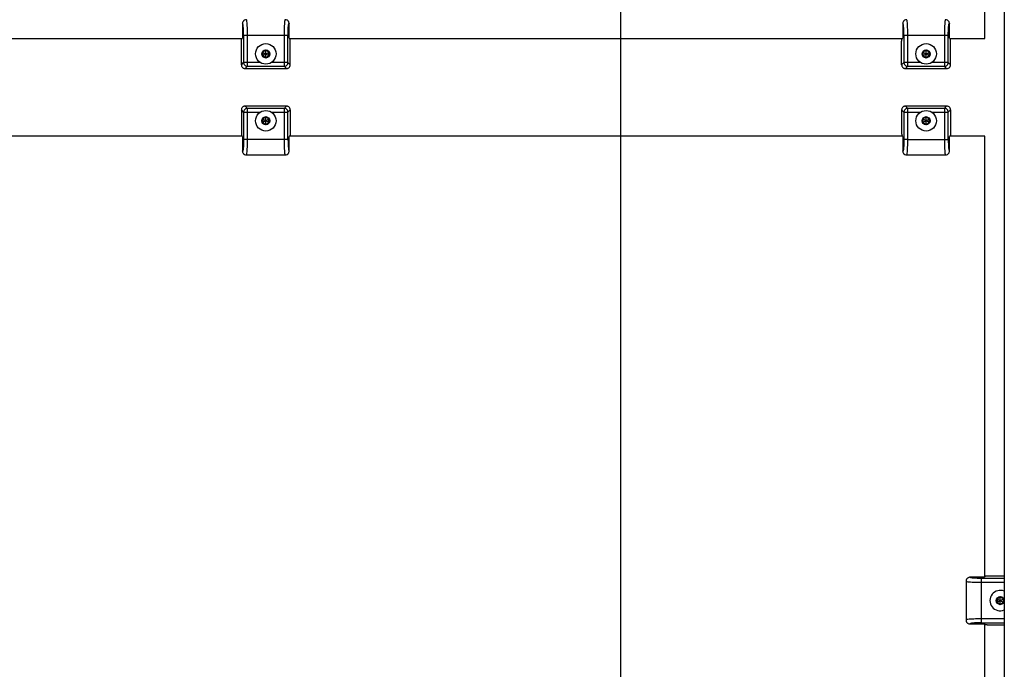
# Model space of a CAD drawing. Header units: inches. Extents: x 0 to 75.6, y 0 to 48.9.
# Tile 12 of 15: x 56.7 to 69.2, y 17.1 to 25.4. Entities that reach past the tile are written whole.
import ezdxf

# ---------------------------------------------------------------- set-up
doc = ezdxf.new("R2010")
doc.units = ezdxf.units.IN
doc.header["$LTSCALE"] = 4.155556
doc.header["$MEASUREMENT"] = 0
doc.layers.get('0').update_dxf_attribs({"linetype": 'CONTINUOUS'})
doc.layers.add('02___PRT_ALL_AXES', color=7, linetype='CONTINUOUS')
doc.layers.add('DIMENSIONS', color=7, linetype='CONTINUOUS')
doc.styles.get("Standard").update_dxf_attribs({"font": 'arial.ttf'})
doc.dimstyles.new('DIMSTYLE_1', dxfattribs={"dimtxt": 0.333333, "dimasz": 0.444444, "dimexe": 0.09, "dimexo": 0.07, "dimgap": 0.0375, "dimtad": 0, "dimtih": 1, "dimtoh": 1, "dimzin": 4, "dimdsep": 46, "dimtxsty": 'Standard', "dimblk": '_FILLED', "dimblk1": '_FILLED', "dimblk2": '_FILLED', "dimcen": 0.09, "dimazin": 1, "dimtfac": 1, "dimtofl": 0, "dimtmove": 0, "dimatfit": 3, "dimldrblk": '_FILLED', "dimfxl": 1, "dimtolj": 1, "dimtzin": 4, "dimarcsym": 0})

# ---------------------------------------------------------------- blocks, each defined once
blk = doc.blocks.new('_FILLED')
at = {"color": 0, "linetype": 'ByBlock'}
blk.add_solid([(0, 0), (-1, 0.2), (-1, -0.2)], dxfattribs=at)
blk = doc.blocks.new('*D12')
at = {"layer": 'DIMENSIONS', "color": 2, "linetype": 'Continuous'}
for p, q in [((64.35, 37.313), (64.35, 27.257)), ((64.35, 11.813), (64.35, 25.591))]:
    blk.add_line(p, q, dxfattribs=at)
at = {"layer": 'DIMENSIONS', "color": 2, "linetype": 'Continuous', "xscale": 0.4444444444, "yscale": 0.4444444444, "zscale": 0.4444444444}
for p, rotation in [((64.35, 37.313), 90), ((64.35, 11.813), 270)]:
    blk.add_blockref('_FILLED', p, dxfattribs=dict(at, rotation=rotation))
at = {"layer": 'DIMENSIONS', "color": 2, "linetype": 'Continuous', "insert": (64.35, 27.091), "char_height": 0.3333, "width": 2.14374, "attachment_point": 2, "line_spacing_factor": 0.9}
blk.add_mtext('25.50\\PBACK\\POPENING', dxfattribs=at)

msp = doc.modelspace()

# ---------------------------------------------------------------- linework, layer by layer
at = {"color": 3, "linetype": 'Continuous'}
for p, q in [((68.9989, 25.1881), (68.9989, 30.8271)), ((51.6724, 25.1881), (59.5129, 25.1881)), ((60.1099, 25.1881), (67.9504, 25.1881)), ((68.5474, 25.1881), (68.9989, 25.1881)), ((59.5129, 23.9381), (51.6724, 23.9381)), ((67.9504, 23.9381), (60.1099, 23.9381)), ((68.9989, 23.9381), (68.5474, 23.9381)), ((68.9989, 18.2991), (68.9989, 23.9381)), ((68.9989, 12.0631), (68.9989, 17.7021))]:
    msp.add_line(p, q, dxfattribs=at)
at = {"color": 7, "linetype": 'Continuous'}
for p, q in [((59.5645, 25.4281), (59.5645, 25.4281)), ((60.0584, 25.4281), (60.0584, 25.4281)), ((68.002, 25.4281), (68.002, 25.4281)), ((68.4959, 25.4281), (68.4959, 25.4281)), ((59.5129, 25.3769), (59.5129, 25.1921)), ((60.0967, 25.3002), (60.097, 25.3053)), ((60.0967, 25.3002), (60.0967, 25.3002)), ((60.097, 25.3053), (60.0972, 25.3092)), ((60.0972, 25.3092), (60.0974, 25.3132)), ((60.0974, 25.3132), (60.0977, 25.3166)), ((60.0977, 25.3166), (60.0979, 25.3199)), ((60.0979, 25.3199), (60.0981, 25.3237)), ((60.0981, 25.3237), (60.0984, 25.3273)), ((60.0984, 25.3273), (60.0987, 25.3308)), ((60.0987, 25.3308), (60.099, 25.3343)), ((60.099, 25.3343), (60.0993, 25.3376)), ((60.0993, 25.3376), (60.0995, 25.3397)), ((60.1099, 25.1921), (60.1099, 25.3769)), ((67.9504, 25.3769), (67.9504, 25.1921)), ((68.5342, 25.3002), (68.5345, 25.3053)), ((68.5342, 25.3002), (68.5342, 25.3002)), ((68.5345, 25.3053), (68.5347, 25.3092)), ((68.5347, 25.3092), (68.5349, 25.3132)), ((68.5349, 25.3132), (68.5352, 25.3166)), ((68.5352, 25.3166), (68.5354, 25.3199)), ((68.5354, 25.3199), (68.5356, 25.3237)), ((68.5356, 25.3237), (68.5359, 25.3273)), ((68.5359, 25.3273), (68.5362, 25.3308)), ((68.5362, 25.3308), (68.5365, 25.3343)), ((68.5365, 25.3343), (68.5368, 25.3376)), ((68.5368, 25.3376), (68.537, 25.3397)), ((68.5474, 25.1921), (68.5474, 25.3769)), ((59.5089, 25.1881), (59.5026, 25.1818)), ((59.5278, 25.2281), (59.5278, 24.8817)), ((59.5278, 25.2281), (60.0951, 25.2281)), ((59.5776, 24.8319), (59.5776, 25.2281)), ((60.0453, 25.2281), (60.0453, 24.8319)), ((60.0951, 25.2322), (60.0952, 25.238)), ((60.0951, 24.8817), (60.0951, 25.2322)), ((60.0952, 25.2475), (60.0953, 25.2526)), ((60.0952, 25.2426), (60.0952, 25.2475)), ((60.0952, 25.238), (60.0952, 25.2426)), ((60.0953, 25.2526), (60.0954, 25.2579)), ((60.0954, 25.2579), (60.0955, 25.2644)), ((60.0955, 25.2644), (60.0956, 25.2687)), ((60.0956, 25.2687), (60.0958, 25.2744)), ((60.0958, 25.2744), (60.0959, 25.2792)), ((60.0959, 25.2792), (60.0961, 25.2845)), ((60.0961, 25.2845), (60.0963, 25.2889)), ((60.1203, 25.1818), (60.1139, 25.1881)), ((67.9464, 25.1881), (67.9401, 25.1818)), ((67.9653, 25.2281), (68.4828, 25.2281)), ((67.9653, 25.2281), (67.9653, 24.8817)), ((68.0151, 24.8319), (68.0151, 25.2281)), ((68.4828, 25.2281), (68.5166, 25.2281)), ((68.4828, 25.2281), (68.4828, 24.8319)), ((68.5166, 25.2281), (68.5326, 25.2281)), ((68.5326, 25.2322), (68.5327, 25.238)), ((68.5326, 24.8817), (68.5326, 25.2322)), ((68.5327, 25.2475), (68.5328, 25.2526)), ((68.5327, 25.2426), (68.5327, 25.2475)), ((68.5327, 25.238), (68.5327, 25.2426)), ((68.5328, 25.2526), (68.5329, 25.2579)), ((68.5329, 25.2579), (68.533, 25.2644)), ((68.533, 25.2644), (68.5331, 25.2687)), ((68.5331, 25.2687), (68.5333, 25.2744)), ((68.5333, 25.2744), (68.5334, 25.2792)), ((68.5334, 25.2792), (68.5336, 25.2845)), ((68.5336, 25.2845), (68.5338, 25.2889)), ((68.5578, 25.1818), (68.5514, 25.1881)), ((59.4989, 24.8529), (59.4989, 25.136)), ((59.8114, 25.039), (59.7695, 25.0148)), ((59.8114, 24.9422), (59.8114, 25.039)), ((59.8534, 25.0148), (59.8114, 25.039)), ((60.1239, 24.8529), (60.1239, 25.136)), ((67.9364, 24.8529), (67.9364, 25.136)), ((68.2489, 25.039), (68.207, 25.0148)), ((68.2909, 25.0148), (68.2489, 25.039)), ((68.2489, 24.9422), (68.2489, 25.039)), ((68.5614, 24.8529), (68.5614, 25.136)), ((59.7695, 24.9664), (59.8534, 25.0148)), ((59.7695, 25.0148), (59.7695, 24.9664)), ((59.7695, 25.0148), (59.8534, 24.9664)), ((59.7695, 24.9664), (59.8114, 24.9422)), ((59.8114, 25.0363), (59.7719, 25.0135)), ((59.7719, 25.0135), (59.7719, 24.9678)), ((59.7719, 24.9678), (59.8114, 24.945)), ((59.851, 25.0135), (59.8114, 25.0363)), ((59.8114, 24.945), (59.851, 24.9678)), ((59.8114, 24.9422), (59.8534, 24.9664)), ((59.851, 24.9678), (59.851, 25.0135)), ((59.8534, 24.9664), (59.8534, 25.0148)), ((68.207, 24.9664), (68.2909, 25.0148)), ((68.207, 25.0148), (68.2909, 24.9664)), ((68.207, 25.0148), (68.207, 24.9664)), ((68.207, 24.9664), (68.2489, 24.9422)), ((68.2489, 25.0363), (68.2094, 25.0135)), ((68.2094, 25.0135), (68.2094, 24.9678)), ((68.2094, 24.9678), (68.2489, 24.945)), ((68.2885, 25.0135), (68.2489, 25.0363)), ((68.2489, 24.945), (68.2885, 24.9678)), ((68.2489, 24.9422), (68.2909, 24.9664)), ((68.2885, 24.9678), (68.2885, 25.0135)), ((68.2909, 24.9664), (68.2909, 25.0148)), ((59.4989, 24.8529), (59.5278, 24.8817)), ((59.7386, 24.8817), (59.5278, 24.8817)), ((59.5776, 24.8319), (59.5488, 24.8031)), ((59.5488, 24.8031), (60.0741, 24.8031)), ((59.5776, 24.8319), (60.0453, 24.8319)), ((60.0951, 24.8817), (59.8843, 24.8817)), ((60.0741, 24.8031), (60.0453, 24.8319)), ((60.0951, 24.8817), (60.1239, 24.8529)), ((67.9364, 24.8529), (67.9653, 24.8817)), ((68.1761, 24.8817), (67.9653, 24.8817)), ((68.0151, 24.8319), (67.9863, 24.8031)), ((67.9863, 24.8031), (68.5116, 24.8031)), ((68.0151, 24.8319), (68.4828, 24.8319)), ((68.5326, 24.8817), (68.3218, 24.8817)), ((68.5116, 24.8031), (68.4828, 24.8319)), ((68.5326, 24.8817), (68.5614, 24.8529)), ((60.0741, 24.3231), (59.5488, 24.3231)), ((59.5488, 24.3231), (59.5776, 24.2943)), ((59.5776, 23.8981), (59.5776, 24.2943)), ((60.0453, 24.2943), (59.5776, 24.2943)), ((60.0453, 24.2943), (60.0741, 24.3231)), ((60.0453, 24.2943), (60.0453, 23.8981)), ((68.5116, 24.3231), (67.9863, 24.3231)), ((67.9863, 24.3231), (68.0151, 24.2943)), ((68.4828, 24.2943), (68.0151, 24.2943)), ((68.0151, 23.8981), (68.0151, 24.2943)), ((68.4828, 24.2943), (68.5116, 24.3231)), ((68.4828, 24.2943), (68.4828, 23.8981)), ((59.4989, 24.2733), (59.4989, 23.9903)), ((59.5278, 24.2445), (59.4989, 24.2733)), ((59.5278, 24.2445), (59.5278, 23.8941)), ((59.5278, 24.2445), (59.7386, 24.2445)), ((59.8114, 24.184), (59.7695, 24.1598)), ((59.7695, 24.1598), (59.8534, 24.1114)), ((59.7695, 24.1598), (59.7695, 24.1114)), ((59.7695, 24.1114), (59.8534, 24.1598)), ((59.8114, 24.1813), (59.7719, 24.1585)), ((59.7719, 24.1585), (59.7719, 24.1128)), ((59.8534, 24.1598), (59.8114, 24.184)), ((59.8114, 24.0872), (59.8114, 24.184)), ((59.851, 24.1585), (59.8114, 24.1813)), ((59.851, 24.1128), (59.851, 24.1585)), ((59.8534, 24.1114), (59.8534, 24.1598)), ((59.8843, 24.2445), (60.0951, 24.2445)), ((60.1239, 24.2733), (60.0951, 24.2445)), ((60.0951, 23.8981), (60.0951, 24.2445)), ((60.1239, 24.2733), (60.1239, 23.9903)), ((67.9653, 24.2445), (67.9364, 24.2733)), ((67.9364, 24.2733), (67.9364, 23.9903)), ((67.9653, 24.2445), (68.1761, 24.2445)), ((67.9653, 24.2445), (67.9653, 23.8941)), ((68.2489, 24.184), (68.207, 24.1598)), ((68.207, 24.1114), (68.2909, 24.1598)), ((68.207, 24.1598), (68.2909, 24.1114)), ((68.207, 24.1598), (68.207, 24.1114)), ((68.2489, 24.1813), (68.2094, 24.1585)), ((68.2094, 24.1585), (68.2094, 24.1128)), ((68.2909, 24.1598), (68.2489, 24.184)), ((68.2489, 24.0872), (68.2489, 24.184)), ((68.2885, 24.1585), (68.2489, 24.1813)), ((68.2885, 24.1128), (68.2885, 24.1585)), ((68.2909, 24.1114), (68.2909, 24.1598)), ((68.3218, 24.2445), (68.5326, 24.2445)), ((68.5614, 24.2733), (68.5326, 24.2445)), ((68.5326, 23.8981), (68.5326, 24.2445)), ((68.5614, 24.2733), (68.5614, 23.9903)), ((59.7695, 24.1114), (59.8114, 24.0872)), ((59.7719, 24.1128), (59.8114, 24.09)), ((59.8114, 24.09), (59.851, 24.1128)), ((59.8114, 24.0872), (59.8534, 24.1114)), ((68.207, 24.1114), (68.2489, 24.0872)), ((68.2094, 24.1128), (68.2489, 24.09)), ((68.2489, 24.09), (68.2885, 24.1128)), ((68.2489, 24.0872), (68.2909, 24.1114)), ((59.5026, 23.9444), (59.5089, 23.9381)), ((59.5129, 23.9341), (59.5129, 23.7494)), ((60.1099, 23.7494), (60.1099, 23.9341)), ((60.1139, 23.9381), (60.1203, 23.9444)), ((67.9401, 23.9444), (67.9464, 23.9381)), ((67.9504, 23.9341), (67.9504, 23.7494)), ((68.5474, 23.7494), (68.5474, 23.9341)), ((68.5514, 23.9381), (68.5578, 23.9444)), ((59.5236, 23.7886), (59.5234, 23.7866)), ((59.5239, 23.792), (59.5236, 23.7886)), ((59.5242, 23.7954), (59.5239, 23.792)), ((59.5245, 23.7989), (59.5242, 23.7954)), ((59.5248, 23.8026), (59.5245, 23.7989)), ((59.525, 23.8063), (59.5248, 23.8026)), ((59.5252, 23.8096), (59.525, 23.8063)), ((59.5254, 23.813), (59.5252, 23.8096)), ((59.5257, 23.8171), (59.5254, 23.813)), ((59.5259, 23.8209), (59.5257, 23.8171)), ((59.5261, 23.826), (59.5259, 23.8209)), ((59.5261, 23.826), (59.5261, 23.826)), ((59.5268, 23.8417), (59.5266, 23.8373)), ((59.527, 23.847), (59.5268, 23.8417)), ((59.5271, 23.8519), (59.527, 23.847)), ((59.5273, 23.8576), (59.5271, 23.8519)), ((59.5274, 23.8619), (59.5273, 23.8576)), ((59.5275, 23.8684), (59.5274, 23.8619)), ((59.5276, 23.8736), (59.5275, 23.8684)), ((59.5277, 23.8836), (59.5276, 23.8788)), ((59.5276, 23.8788), (59.5276, 23.8736)), ((59.5278, 23.8941), (59.5277, 23.8883)), ((59.5277, 23.8883), (59.5277, 23.8836)), ((60.0951, 23.8981), (59.5278, 23.8981)), ((67.9611, 23.7886), (67.9609, 23.7866)), ((67.9614, 23.792), (67.9611, 23.7886)), ((67.9617, 23.7954), (67.9614, 23.792)), ((67.962, 23.7989), (67.9617, 23.7954)), ((67.9623, 23.8026), (67.962, 23.7989)), ((67.9625, 23.8063), (67.9623, 23.8026)), ((67.9627, 23.8096), (67.9625, 23.8063)), ((67.9629, 23.813), (67.9627, 23.8096)), ((67.9632, 23.8171), (67.9629, 23.813)), ((67.9634, 23.8209), (67.9632, 23.8171)), ((67.9636, 23.826), (67.9634, 23.8209)), ((67.9636, 23.826), (67.9636, 23.826)), ((67.9643, 23.8417), (67.9641, 23.8373)), ((67.9645, 23.847), (67.9643, 23.8417)), ((67.9646, 23.8519), (67.9645, 23.847)), ((67.9648, 23.8576), (67.9646, 23.8519)), ((67.9649, 23.8619), (67.9648, 23.8576)), ((67.965, 23.8684), (67.9649, 23.8619)), ((67.9651, 23.8736), (67.965, 23.8684)), ((67.9652, 23.8836), (67.9651, 23.8788)), ((67.9651, 23.8788), (67.9651, 23.8736)), ((67.9653, 23.8941), (67.9652, 23.8883)), ((67.9652, 23.8883), (67.9652, 23.8836)), ((67.9813, 23.8981), (67.9653, 23.8981)), ((68.0151, 23.8981), (67.9813, 23.8981)), ((68.0151, 23.8981), (68.5326, 23.8981)), ((59.5644, 23.6981), (60.0584, 23.6981)), ((59.5644, 23.6981), (59.5645, 23.6981)), ((60.0584, 23.6981), (60.0584, 23.6981)), ((68.0019, 23.6981), (68.4959, 23.6981)), ((68.0019, 23.6981), (68.002, 23.6981)), ((68.4959, 23.6981), (68.4959, 23.6981)), ((68.7589, 18.2476), (68.7589, 17.7536)), ((68.7589, 18.2476), (68.7589, 18.2476)), ((68.9949, 18.2991), (68.8102, 18.2991)), ((68.8484, 18.2886), (68.8462, 18.2888)), ((68.8517, 18.2883), (68.8484, 18.2886)), ((68.8551, 18.288), (68.8517, 18.2883)), ((68.8586, 18.2877), (68.8551, 18.288)), ((68.8622, 18.2874), (68.8586, 18.2877)), ((68.8659, 18.2871), (68.8622, 18.2874)), ((68.8697, 18.2869), (68.8659, 18.2871)), ((68.8732, 18.2867), (68.8697, 18.2869)), ((68.8772, 18.2864), (68.8732, 18.2867)), ((68.8829, 18.2861), (68.8772, 18.2864)), ((68.8868, 18.2859), (68.8829, 18.2861)), ((68.887, 18.2859), (68.887, 18.2859)), ((68.887, 18.2859), (68.887, 18.2859)), ((68.9025, 18.2853), (68.8982, 18.2854)), ((68.9078, 18.2851), (68.9025, 18.2853)), ((68.9127, 18.2849), (68.9078, 18.2851)), ((68.9184, 18.2848), (68.9127, 18.2849)), ((68.9227, 18.2847), (68.9184, 18.2848)), ((68.9292, 18.2846), (68.9227, 18.2847)), ((68.9345, 18.2845), (68.9292, 18.2846)), ((68.9396, 18.2844), (68.9345, 18.2845)), ((68.9445, 18.2844), (68.9396, 18.2844)), ((68.9491, 18.2843), (68.9445, 18.2844)), ((68.9549, 18.2843), (68.9491, 18.2843)), ((69.2484, 18.2843), (68.9549, 18.2843)), ((68.9589, 18.2683), (68.9589, 18.2843)), ((68.9589, 18.2345), (68.9589, 18.2683)), ((69.0053, 18.3094), (68.9989, 18.3031)), ((69.2484, 18.3131), (69.0511, 18.3131)), ((68.9589, 18.2345), (69.2484, 18.2345)), ((68.9589, 17.7169), (68.9589, 18.2345)), ((69.1964, 18.049), (69.1545, 18.0248)), ((69.1545, 18.0248), (69.2384, 17.9764)), ((69.1545, 18.0248), (69.1545, 17.9764)), ((69.1545, 17.9764), (69.2384, 18.0248)), ((69.1964, 18.0463), (69.1569, 18.0235)), ((69.1569, 18.0235), (69.1569, 17.9778)), ((69.2384, 18.0248), (69.1964, 18.049)), ((69.1964, 17.9522), (69.1964, 18.049)), ((69.236, 18.0235), (69.1964, 18.0463)), ((69.236, 17.9778), (69.236, 18.0235)), ((69.2384, 17.9764), (69.2384, 18.0248)), ((69.1545, 17.9764), (69.1964, 17.9522)), ((69.1569, 17.9778), (69.1964, 17.955)), ((69.1964, 17.955), (69.236, 17.9778)), ((69.1964, 17.9522), (69.2384, 17.9764)), ((68.7589, 17.7537), (68.7589, 17.7536)), ((69.2484, 17.7667), (68.9589, 17.7667)), ((68.8102, 17.7021), (68.9949, 17.7021)), ((68.9589, 17.7169), (69.2484, 17.7169)), ((68.9989, 17.6981), (69.0053, 17.6918)), ((69.2484, 17.6881), (69.0511, 17.6881))]:
    msp.add_line(p, q, dxfattribs=at)
for points in [[(59.5645, 25.4281), (59.5504, 25.4261), (59.5376, 25.4204), (59.5273, 25.4121), (59.5246, 25.4091)], [(59.5737, 25.3695), (59.5723, 25.3882), (59.5707, 25.4037), (59.569, 25.4157), (59.5672, 25.4238), (59.5653, 25.4277), (59.5645, 25.4281)], [(60.0584, 25.4281), (60.0576, 25.4278), (60.0558, 25.4241), (60.054, 25.4163), (60.0523, 25.4044), (60.0507, 25.3887), (60.0492, 25.3695)], [(60.0981, 25.4094), (60.0955, 25.4123), (60.0852, 25.4205), (60.0724, 25.4261), (60.0585, 25.4281)], [(68.002, 25.4281), (67.9879, 25.4261), (67.9751, 25.4204), (67.9648, 25.4121), (67.9621, 25.4091)], [(68.0112, 25.3695), (68.0098, 25.3882), (68.0082, 25.4037), (68.0065, 25.4157), (68.0047, 25.4238), (68.0028, 25.4277), (68.002, 25.4281)], [(68.4959, 25.4281), (68.4951, 25.4278), (68.4933, 25.4241), (68.4915, 25.4163), (68.4898, 25.4044), (68.4882, 25.3887), (68.4867, 25.3695)], [(68.5356, 25.4094), (68.533, 25.4123), (68.5227, 25.4205), (68.5099, 25.4261), (68.496, 25.4281)], [(59.5246, 25.4091), (59.5227, 25.4067), (59.5185, 25.3998), (59.5155, 25.3924), (59.5136, 25.3848), (59.5129, 25.3769)], [(59.5278, 25.2281), (59.5274, 25.2608), (59.5266, 25.2904), (59.5252, 25.3176), (59.5233, 25.3407), (59.5211, 25.3589), (59.5185, 25.3714), (59.5158, 25.3773), (59.5129, 25.3769)], [(59.5776, 25.2281), (59.5775, 25.2542), (59.5771, 25.2799), (59.5766, 25.3047), (59.5758, 25.3282), (59.5749, 25.3499), (59.5737, 25.3695)], [(60.0492, 25.3695), (60.048, 25.35), (60.0471, 25.3286), (60.0464, 25.3059), (60.0458, 25.2816), (60.0455, 25.2555), (60.0454, 25.2281)], [(60.0963, 25.2889), (60.0966, 25.2971), (60.0967, 25.2984), (60.0967, 25.3002)], [(60.1099, 25.3769), (60.1093, 25.3848), (60.1075, 25.3924), (60.1044, 25.3998), (60.1003, 25.4066), (60.0981, 25.4094)], [(60.0995, 25.3397), (60.0998, 25.3425), (60.1, 25.3444), (60.1002, 25.3462), (60.1004, 25.348), (60.1006, 25.3498), (60.1008, 25.3515), (60.101, 25.3532), (60.1012, 25.3549), (60.1015, 25.3565), (60.1017, 25.3581), (60.102, 25.3597), (60.1022, 25.3612), (60.1025, 25.3627), (60.1027, 25.3642), (60.103, 25.3656), (60.1033, 25.3669), (60.1035, 25.3682), (60.1038, 25.3694), (60.1042, 25.3706), (60.1044, 25.3716), (60.1046, 25.3722)], [(60.1046, 25.3722), (60.1048, 25.3729), (60.105, 25.3733), (60.1051, 25.3737), (60.1052, 25.3741), (60.1054, 25.3745), (60.1055, 25.3748), (60.1056, 25.3751), (60.1058, 25.3754), (60.1059, 25.3757), (60.1061, 25.376), (60.1062, 25.3763), (60.1063, 25.3765), (60.1065, 25.3767), (60.1066, 25.3769), (60.1067, 25.3771), (60.1069, 25.3773), (60.107, 25.3775), (60.1072, 25.3776), (60.1072, 25.3777), (60.1073, 25.3778)], [(60.1073, 25.3778), (60.1074, 25.3778), (60.1075, 25.3778), (60.1075, 25.3779), (60.1076, 25.3779), (60.1077, 25.378), (60.1077, 25.378), (60.1078, 25.378), (60.1079, 25.3781), (60.1079, 25.3781), (60.108, 25.3781), (60.1081, 25.3781), (60.1082, 25.3781), (60.1082, 25.3781), (60.1083, 25.3781), (60.1084, 25.3781), (60.1085, 25.3781), (60.1086, 25.3781), (60.1086, 25.3781), (60.1087, 25.378), (60.1088, 25.378), (60.1088, 25.378), (60.1088, 25.378), (60.1088, 25.378)], [(60.1088, 25.378), (60.1088, 25.378), (60.1089, 25.378), (60.1089, 25.378), (60.1089, 25.3779), (60.109, 25.3779), (60.1093, 25.3777), (60.1096, 25.3773), (60.1099, 25.3769)], [(67.9621, 25.4091), (67.9602, 25.4067), (67.956, 25.3998), (67.953, 25.3924), (67.9511, 25.3848), (67.9504, 25.3769)], [(67.9653, 25.2281), (67.9649, 25.2608), (67.9641, 25.2904), (67.9627, 25.3176), (67.9608, 25.3407), (67.9586, 25.3589), (67.956, 25.3714), (67.9533, 25.3773), (67.9504, 25.3769)], [(68.0151, 25.2281), (68.015, 25.2542), (68.0146, 25.2799), (68.0141, 25.3047), (68.0133, 25.3282), (68.0124, 25.3499), (68.0112, 25.3695)], [(68.4867, 25.3695), (68.4855, 25.35), (68.4846, 25.3286), (68.4839, 25.3059), (68.4833, 25.2816), (68.483, 25.2555), (68.4829, 25.2281)], [(68.5338, 25.2889), (68.5341, 25.2971), (68.5342, 25.2984), (68.5342, 25.3002)], [(68.5474, 25.3769), (68.5468, 25.3848), (68.545, 25.3924), (68.5419, 25.3998), (68.5378, 25.4066), (68.5356, 25.4094)], [(68.537, 25.3397), (68.5373, 25.3425), (68.5375, 25.3444), (68.5377, 25.3462), (68.5379, 25.348), (68.5381, 25.3498), (68.5383, 25.3515), (68.5385, 25.3532), (68.5387, 25.3549), (68.539, 25.3565), (68.5392, 25.3581), (68.5395, 25.3597), (68.5397, 25.3612), (68.54, 25.3627), (68.5402, 25.3642), (68.5405, 25.3656), (68.5408, 25.3669), (68.541, 25.3682), (68.5413, 25.3694), (68.5417, 25.3706), (68.5419, 25.3716), (68.5421, 25.3722)], [(68.5421, 25.3722), (68.5423, 25.3729), (68.5425, 25.3733), (68.5426, 25.3737), (68.5427, 25.3741), (68.5429, 25.3745), (68.543, 25.3748), (68.5431, 25.3751), (68.5433, 25.3754), (68.5434, 25.3757), (68.5436, 25.376), (68.5437, 25.3763), (68.5438, 25.3765), (68.544, 25.3767), (68.5441, 25.3769), (68.5442, 25.3771), (68.5444, 25.3773), (68.5445, 25.3775), (68.5447, 25.3776), (68.5447, 25.3777), (68.5448, 25.3778)], [(68.5448, 25.3778), (68.5449, 25.3778), (68.545, 25.3778), (68.545, 25.3779), (68.5451, 25.3779), (68.5452, 25.378), (68.5452, 25.378), (68.5453, 25.378), (68.5454, 25.3781), (68.5454, 25.3781), (68.5455, 25.3781), (68.5456, 25.3781), (68.5457, 25.3781), (68.5457, 25.3781), (68.5458, 25.3781), (68.5459, 25.3781), (68.546, 25.3781), (68.5461, 25.3781), (68.5461, 25.3781), (68.5462, 25.378), (68.5463, 25.378), (68.5463, 25.378), (68.5463, 25.378), (68.5463, 25.378)], [(68.5463, 25.378), (68.5463, 25.378), (68.5464, 25.378), (68.5464, 25.378), (68.5464, 25.3779), (68.5465, 25.3779), (68.5468, 25.3777), (68.5471, 25.3773), (68.5474, 25.3769)], [(59.4989, 25.136), (59.499, 25.1417), (59.4991, 25.1472), (59.4992, 25.1526), (59.4994, 25.1578), (59.4997, 25.1626), (59.5, 25.167)], [(59.5, 25.167), (59.5004, 25.171), (59.5008, 25.1744), (59.5012, 25.1772), (59.5016, 25.1794), (59.5021, 25.1809), (59.5026, 25.1818)], [(67.9364, 25.136), (67.9365, 25.1417), (67.9366, 25.1472), (67.9367, 25.1526), (67.9369, 25.1578), (67.9372, 25.1626), (67.9375, 25.167)], [(67.9375, 25.167), (67.9379, 25.171), (67.9383, 25.1744), (67.9387, 25.1772), (67.9391, 25.1794), (67.9396, 25.1809), (67.9401, 25.1818)], [(59.4989, 24.8529), (59.4994, 24.8464), (59.5006, 24.84), (59.5027, 24.8338), (59.5056, 24.828), (59.5092, 24.8226), (59.5136, 24.8177)], [(59.5136, 24.8177), (59.5185, 24.8134), (59.5238, 24.8098), (59.5296, 24.8069), (59.5358, 24.8048), (59.5422, 24.8036), (59.5488, 24.8031)], [(59.5278, 24.8817), (59.5282, 24.8753), (59.5295, 24.8689), (59.5317, 24.8628), (59.5346, 24.857), (59.5382, 24.8515), (59.5425, 24.8467)], [(59.5425, 24.8467), (59.5474, 24.8424), (59.5528, 24.8387), (59.5586, 24.8358), (59.5647, 24.8337), (59.5711, 24.8324), (59.5776, 24.8319)], [(60.0453, 24.8319), (60.0518, 24.8324), (60.0581, 24.8337), (60.0643, 24.8358), (60.0701, 24.8387), (60.0755, 24.8424), (60.0804, 24.8467)], [(60.0741, 24.8031), (60.0807, 24.8036), (60.0871, 24.8048), (60.0932, 24.8069), (60.0991, 24.8098), (60.1044, 24.8134), (60.1093, 24.8177)], [(60.0804, 24.8467), (60.0847, 24.8515), (60.0883, 24.857), (60.0912, 24.8628), (60.0934, 24.8689), (60.0947, 24.8753), (60.0951, 24.8817)], [(60.1093, 24.8177), (60.1137, 24.8226), (60.1173, 24.828), (60.1202, 24.8338), (60.1222, 24.84), (60.1235, 24.8464), (60.1239, 24.8529)], [(67.9364, 24.8529), (67.9369, 24.8464), (67.9381, 24.84), (67.9402, 24.8338), (67.9431, 24.828), (67.9467, 24.8226), (67.9511, 24.8177)], [(67.9511, 24.8177), (67.956, 24.8134), (67.9613, 24.8098), (67.9671, 24.8069), (67.9733, 24.8048), (67.9797, 24.8036), (67.9863, 24.8031)], [(67.9653, 24.8817), (67.9657, 24.8753), (67.967, 24.8689), (67.9692, 24.8628), (67.9721, 24.857), (67.9757, 24.8515), (67.98, 24.8467)], [(67.98, 24.8467), (67.9849, 24.8424), (67.9903, 24.8387), (67.9961, 24.8358), (68.0022, 24.8337), (68.0086, 24.8324), (68.0151, 24.8319)], [(68.4828, 24.8319), (68.4893, 24.8324), (68.4956, 24.8337), (68.5018, 24.8358), (68.5076, 24.8387), (68.513, 24.8424), (68.5179, 24.8467)], [(68.5116, 24.8031), (68.5182, 24.8036), (68.5246, 24.8048), (68.5307, 24.8069), (68.5366, 24.8098), (68.5419, 24.8134), (68.5468, 24.8177)], [(68.5179, 24.8467), (68.5222, 24.8515), (68.5258, 24.857), (68.5287, 24.8628), (68.5309, 24.8689), (68.5322, 24.8753), (68.5326, 24.8817)], [(68.5468, 24.8177), (68.5512, 24.8226), (68.5548, 24.828), (68.5577, 24.8338), (68.5597, 24.84), (68.561, 24.8464), (68.5614, 24.8529)], [(59.5136, 24.3085), (59.5092, 24.3036), (59.5056, 24.2983), (59.5027, 24.2924), (59.5006, 24.2862), (59.4994, 24.2799), (59.4989, 24.2733)], [(59.5488, 24.3231), (59.5422, 24.3227), (59.5358, 24.3214), (59.5296, 24.3193), (59.5238, 24.3165), (59.5185, 24.3129), (59.5136, 24.3085)], [(59.5776, 24.2943), (59.5711, 24.2938), (59.5647, 24.2925), (59.5586, 24.2904), (59.5528, 24.2875), (59.5474, 24.2839), (59.5425, 24.2796)], [(60.0804, 24.2796), (60.0755, 24.2839), (60.0701, 24.2875), (60.0643, 24.2904), (60.0581, 24.2925), (60.0518, 24.2938), (60.0453, 24.2943)], [(60.1093, 24.3085), (60.1044, 24.3129), (60.0991, 24.3165), (60.0932, 24.3193), (60.0871, 24.3214), (60.0807, 24.3227), (60.0741, 24.3231)], [(60.1239, 24.2733), (60.1235, 24.2799), (60.1222, 24.2862), (60.1202, 24.2924), (60.1173, 24.2983), (60.1137, 24.3036), (60.1093, 24.3085)], [(67.9511, 24.3085), (67.9467, 24.3036), (67.9431, 24.2983), (67.9402, 24.2924), (67.9381, 24.2862), (67.9369, 24.2799), (67.9364, 24.2733)], [(67.9863, 24.3231), (67.9797, 24.3227), (67.9733, 24.3214), (67.9671, 24.3193), (67.9613, 24.3165), (67.956, 24.3129), (67.9511, 24.3085)], [(68.0151, 24.2943), (68.0086, 24.2938), (68.0022, 24.2925), (67.9961, 24.2904), (67.9903, 24.2875), (67.9849, 24.2839), (67.98, 24.2796)], [(68.5179, 24.2796), (68.513, 24.2839), (68.5076, 24.2875), (68.5018, 24.2904), (68.4956, 24.2925), (68.4893, 24.2938), (68.4828, 24.2943)], [(68.5468, 24.3085), (68.5419, 24.3129), (68.5366, 24.3165), (68.5307, 24.3193), (68.5246, 24.3214), (68.5182, 24.3227), (68.5116, 24.3231)], [(68.5614, 24.2733), (68.561, 24.2799), (68.5597, 24.2862), (68.5577, 24.2924), (68.5548, 24.2983), (68.5512, 24.3036), (68.5468, 24.3085)], [(59.5425, 24.2796), (59.5382, 24.2747), (59.5346, 24.2693), (59.5317, 24.2635), (59.5295, 24.2573), (59.5282, 24.251), (59.5278, 24.2445)], [(60.0951, 24.2445), (60.0947, 24.251), (60.0934, 24.2573), (60.0912, 24.2635), (60.0883, 24.2693), (60.0847, 24.2747), (60.0804, 24.2796)], [(67.98, 24.2796), (67.9757, 24.2747), (67.9721, 24.2693), (67.9692, 24.2635), (67.967, 24.2573), (67.9657, 24.251), (67.9653, 24.2445)], [(68.5326, 24.2445), (68.5322, 24.251), (68.5309, 24.2573), (68.5287, 24.2635), (68.5258, 24.2693), (68.5222, 24.2747), (68.5179, 24.2796)], [(60.1229, 23.9592), (60.1225, 23.9552), (60.1221, 23.9518), (60.1217, 23.949), (60.1212, 23.9468), (60.1208, 23.9453), (60.1203, 23.9444)], [(60.1239, 23.9903), (60.1239, 23.9846), (60.1238, 23.979), (60.1237, 23.9736), (60.1235, 23.9684), (60.1232, 23.9637), (60.1229, 23.9592)], [(68.5604, 23.9592), (68.56, 23.9552), (68.5596, 23.9518), (68.5592, 23.949), (68.5587, 23.9468), (68.5583, 23.9453), (68.5578, 23.9444)], [(68.5614, 23.9903), (68.5614, 23.9846), (68.5613, 23.979), (68.5612, 23.9736), (68.561, 23.9684), (68.5607, 23.9637), (68.5604, 23.9592)], [(59.5234, 23.7866), (59.5231, 23.7837), (59.5229, 23.7818), (59.5227, 23.78), (59.5225, 23.7782), (59.5223, 23.7765), (59.5221, 23.7747), (59.5219, 23.773), (59.5217, 23.7714), (59.5214, 23.7697), (59.5212, 23.7681), (59.5209, 23.7665), (59.5207, 23.765), (59.5204, 23.7635), (59.5202, 23.7621), (59.5199, 23.7607), (59.5196, 23.7594), (59.5193, 23.7581), (59.5191, 23.7569), (59.5187, 23.7556), (59.5185, 23.7546), (59.5183, 23.7541)], [(59.5266, 23.8373), (59.5263, 23.8291), (59.5262, 23.8278), (59.5261, 23.826)], [(59.5737, 23.7567), (59.5748, 23.7762), (59.5758, 23.7976), (59.5765, 23.8204), (59.5771, 23.8447), (59.5774, 23.8708), (59.5775, 23.8981)], [(60.0453, 23.8981), (60.0454, 23.872), (60.0458, 23.8463), (60.0463, 23.8215), (60.0471, 23.798), (60.048, 23.7763), (60.0492, 23.7567)], [(60.0951, 23.8981), (60.0955, 23.8655), (60.0963, 23.8358), (60.0977, 23.8087), (60.0996, 23.7855), (60.1018, 23.7674), (60.1044, 23.7548), (60.1071, 23.749), (60.1099, 23.7494)], [(67.9609, 23.7866), (67.9606, 23.7837), (67.9604, 23.7818), (67.9602, 23.78), (67.96, 23.7782), (67.9598, 23.7765), (67.9596, 23.7747), (67.9594, 23.773), (67.9592, 23.7714), (67.9589, 23.7697), (67.9587, 23.7681), (67.9584, 23.7665), (67.9582, 23.765), (67.9579, 23.7635), (67.9577, 23.7621), (67.9574, 23.7607), (67.9571, 23.7594), (67.9568, 23.7581), (67.9566, 23.7569), (67.9562, 23.7556), (67.956, 23.7546), (67.9558, 23.7541)], [(67.9641, 23.8373), (67.9638, 23.8291), (67.9637, 23.8278), (67.9636, 23.826)], [(68.0112, 23.7567), (68.0123, 23.7762), (68.0133, 23.7976), (68.014, 23.8204), (68.0146, 23.8447), (68.0149, 23.8708), (68.015, 23.8981)], [(68.4828, 23.8981), (68.4829, 23.872), (68.4833, 23.8463), (68.4838, 23.8215), (68.4846, 23.798), (68.4855, 23.7763), (68.4867, 23.7567)], [(68.5326, 23.8981), (68.533, 23.8655), (68.5338, 23.8358), (68.5352, 23.8087), (68.5371, 23.7855), (68.5393, 23.7674), (68.5419, 23.7548), (68.5446, 23.749), (68.5474, 23.7494)], [(59.5129, 23.7494), (59.5136, 23.7415), (59.5154, 23.7339), (59.5185, 23.7265), (59.5226, 23.7196), (59.5248, 23.7168)], [(59.514, 23.7483), (59.514, 23.7483), (59.514, 23.7483), (59.514, 23.7483), (59.514, 23.7483), (59.5138, 23.7484), (59.5136, 23.7486), (59.5133, 23.7489), (59.5129, 23.7494)], [(59.5156, 23.7485), (59.5155, 23.7484), (59.5154, 23.7484), (59.5154, 23.7484), (59.5153, 23.7483), (59.5152, 23.7483), (59.5152, 23.7482), (59.5151, 23.7482), (59.515, 23.7482), (59.515, 23.7482), (59.5149, 23.7481), (59.5148, 23.7481), (59.5147, 23.7481), (59.5147, 23.7481), (59.5146, 23.7481), (59.5145, 23.7481), (59.5144, 23.7481), (59.5143, 23.7482), (59.5142, 23.7482), (59.5142, 23.7482), (59.5141, 23.7482), (59.5141, 23.7483), (59.5141, 23.7483), (59.5141, 23.7483)], [(59.5183, 23.7541), (59.5181, 23.7533), (59.5179, 23.7529), (59.5178, 23.7525), (59.5177, 23.7521), (59.5175, 23.7518), (59.5174, 23.7514), (59.5172, 23.7511), (59.5171, 23.7508), (59.517, 23.7505), (59.5168, 23.7502), (59.5167, 23.75), (59.5166, 23.7497), (59.5164, 23.7495), (59.5163, 23.7493), (59.5161, 23.7491), (59.516, 23.7489), (59.5159, 23.7488), (59.5157, 23.7486), (59.5157, 23.7486), (59.5156, 23.7485)], [(59.5248, 23.7168), (59.5274, 23.7139), (59.5377, 23.7057), (59.5505, 23.7001), (59.5644, 23.6981)], [(59.5645, 23.6981), (59.5653, 23.6985), (59.5671, 23.7021), (59.5689, 23.7099), (59.5706, 23.7219), (59.5722, 23.7375), (59.5737, 23.7567)], [(60.0492, 23.7567), (60.0506, 23.7381), (60.0522, 23.7226), (60.0539, 23.7105), (60.0557, 23.7024), (60.0576, 23.6986), (60.0584, 23.6981)], [(60.0584, 23.6981), (60.0725, 23.7002), (60.0853, 23.7058), (60.0956, 23.7141), (60.0983, 23.7172)], [(60.0983, 23.7172), (60.1002, 23.7195), (60.1043, 23.7264), (60.1074, 23.7338), (60.1093, 23.7415), (60.1099, 23.7494)], [(67.9515, 23.7483), (67.9515, 23.7483), (67.9515, 23.7483), (67.9515, 23.7483), (67.9515, 23.7483), (67.9513, 23.7484), (67.9511, 23.7486), (67.9508, 23.7489), (67.9504, 23.7494)], [(67.9504, 23.7494), (67.9511, 23.7415), (67.9529, 23.7339), (67.956, 23.7265), (67.9601, 23.7196), (67.9623, 23.7168)], [(67.9531, 23.7485), (67.953, 23.7484), (67.9529, 23.7484), (67.9529, 23.7484), (67.9528, 23.7483), (67.9527, 23.7483), (67.9527, 23.7482), (67.9526, 23.7482), (67.9525, 23.7482), (67.9525, 23.7482), (67.9524, 23.7481), (67.9523, 23.7481), (67.9522, 23.7481), (67.9522, 23.7481), (67.9521, 23.7481), (67.952, 23.7481), (67.9519, 23.7481), (67.9518, 23.7482), (67.9517, 23.7482), (67.9517, 23.7482), (67.9516, 23.7482), (67.9516, 23.7483), (67.9516, 23.7483), (67.9516, 23.7483)], [(67.9558, 23.7541), (67.9556, 23.7533), (67.9554, 23.7529), (67.9553, 23.7525), (67.9552, 23.7521), (67.955, 23.7518), (67.9549, 23.7514), (67.9547, 23.7511), (67.9546, 23.7508), (67.9545, 23.7505), (67.9543, 23.7502), (67.9542, 23.75), (67.9541, 23.7497), (67.9539, 23.7495), (67.9538, 23.7493), (67.9536, 23.7491), (67.9535, 23.7489), (67.9534, 23.7488), (67.9532, 23.7486), (67.9532, 23.7486), (67.9531, 23.7485)], [(67.9623, 23.7168), (67.9649, 23.7139), (67.9752, 23.7057), (67.988, 23.7001), (68.0019, 23.6981)], [(68.002, 23.6981), (68.0028, 23.6985), (68.0046, 23.7021), (68.0064, 23.7099), (68.0081, 23.7219), (68.0097, 23.7375), (68.0112, 23.7567)], [(68.4867, 23.7567), (68.4881, 23.7381), (68.4897, 23.7226), (68.4914, 23.7105), (68.4932, 23.7024), (68.4951, 23.6986), (68.4959, 23.6981)], [(68.4959, 23.6981), (68.51, 23.7002), (68.5228, 23.7058), (68.5331, 23.7141), (68.5358, 23.7172)], [(68.5358, 23.7172), (68.5377, 23.7195), (68.5418, 23.7264), (68.5449, 23.7338), (68.5468, 23.7415), (68.5474, 23.7494)], [(68.7589, 18.2476), (68.7593, 18.2468), (68.763, 18.245), (68.7708, 18.2432), (68.7827, 18.2414), (68.7984, 18.2398), (68.8175, 18.2384)], [(68.7776, 18.2873), (68.7747, 18.2847), (68.7665, 18.2744), (68.7609, 18.2616), (68.759, 18.2476)], [(68.8102, 18.2991), (68.8023, 18.2985), (68.7947, 18.2966), (68.7873, 18.2936), (68.7804, 18.2894), (68.7776, 18.2873)], [(68.8093, 18.2965), (68.8093, 18.2966), (68.8092, 18.2966), (68.8092, 18.2967), (68.8091, 18.2968), (68.8091, 18.2968), (68.8091, 18.2969), (68.809, 18.297), (68.809, 18.297), (68.809, 18.2971), (68.809, 18.2972), (68.809, 18.2973), (68.8089, 18.2973), (68.8089, 18.2974), (68.8089, 18.2975), (68.809, 18.2976), (68.809, 18.2977), (68.809, 18.2977), (68.809, 18.2978), (68.809, 18.2979), (68.8091, 18.298), (68.8091, 18.298), (68.8091, 18.298), (68.8091, 18.298)], [(68.8091, 18.298), (68.8091, 18.298), (68.8091, 18.298), (68.8091, 18.298), (68.8091, 18.2981), (68.8092, 18.2982), (68.8094, 18.2984), (68.8097, 18.2987), (68.8102, 18.2991)], [(68.8149, 18.2938), (68.8141, 18.294), (68.8137, 18.2941), (68.8133, 18.2943), (68.813, 18.2944), (68.8126, 18.2946), (68.8123, 18.2947), (68.8119, 18.2948), (68.8116, 18.295), (68.8113, 18.2951), (68.8111, 18.2952), (68.8108, 18.2954), (68.8106, 18.2955), (68.8103, 18.2956), (68.8101, 18.2958), (68.8099, 18.2959), (68.8098, 18.2961), (68.8096, 18.2962), (68.8095, 18.2963), (68.8094, 18.2964), (68.8093, 18.2965)], [(68.8462, 18.2888), (68.8426, 18.2891), (68.8408, 18.2893), (68.8391, 18.2895), (68.8373, 18.2898), (68.8356, 18.29), (68.8339, 18.2902), (68.8322, 18.2904), (68.8305, 18.2906), (68.8289, 18.2909), (68.8274, 18.2911), (68.8258, 18.2914), (68.8243, 18.2916), (68.8229, 18.2919), (68.8215, 18.2922), (68.8202, 18.2924), (68.8189, 18.2927), (68.8177, 18.293), (68.8165, 18.2933), (68.8155, 18.2936), (68.8149, 18.2938)], [(68.887, 18.2859), (68.8868, 18.2859), (68.8868, 18.2859)], [(68.8982, 18.2854), (68.8899, 18.2858), (68.8886, 18.2858), (68.887, 18.2859)], [(68.8175, 18.2384), (68.837, 18.2372), (68.8584, 18.2363), (68.8812, 18.2355), (68.9055, 18.235), (68.9316, 18.2347), (68.9589, 18.2345)], [(68.8175, 17.7629), (68.7989, 17.7615), (68.7834, 17.7599), (68.7713, 17.7582), (68.7633, 17.7563), (68.7594, 17.7545), (68.7589, 17.7537)], [(68.759, 17.7537), (68.761, 17.7396), (68.7667, 17.7267), (68.775, 17.7164), (68.778, 17.7137)], [(68.9589, 17.7667), (68.9328, 17.7666), (68.9071, 17.7663), (68.8823, 17.7657), (68.8588, 17.765), (68.8371, 17.764), (68.8175, 17.7629)], [(68.778, 17.7137), (68.7804, 17.7119), (68.7872, 17.7077), (68.7947, 17.7046), (68.8023, 17.7028), (68.8102, 17.7021)], [(68.9589, 17.7169), (68.9263, 17.7166), (68.8966, 17.7158), (68.8695, 17.7143), (68.8463, 17.7125), (68.8282, 17.7102), (68.8157, 17.7077), (68.8098, 17.705), (68.8102, 17.7021)], [(69.02, 17.6892), (69.0161, 17.6895), (69.0127, 17.6899), (69.0098, 17.6904), (69.0076, 17.6908), (69.0061, 17.6913), (69.0053, 17.6918)], [(69.0511, 17.6881), (69.0454, 17.6882), (69.0398, 17.6882), (69.0344, 17.6884), (69.0293, 17.6886), (69.0245, 17.6889), (69.02, 17.6892)]]:
    msp.add_lwpolyline(points, dxfattribs=at)
for centre, radius in [((59.8114, 24.9906), 0.131), ((59.8114, 24.9906), 0.0514), ((68.2489, 24.9906), 0.131), ((68.2489, 24.9906), 0.0514), ((59.8114, 24.1356), 0.131), ((59.8114, 24.1356), 0.0514), ((68.2489, 24.1356), 0.131), ((68.2489, 24.1356), 0.0514), ((69.1964, 18.0006), 0.0514)]:
    msp.add_circle(centre, radius, dxfattribs=at)
msp.add_arc((69.1964, 18.0006), 0.131, 66.6333, 293.3667, dxfattribs=at)
for centre, major_axis, start_param, end_param in [((60.1199, 25.136), (0, 0.046), -1.5707963, -0.0872665), ((68.5574, 25.136), (0, 0.046), -1.5707963, -0.0872665), ((59.503, 23.9903), (0, 0.046), 1.5707963, 3.0543262), ((67.9405, 23.9903), (0, 0.046), 1.5707963, 3.0543262), ((69.0511, 18.3091), (0.046, 0), 1.5707963, 3.0543262)]:
    msp.add_ellipse(centre, major_axis=major_axis, ratio=0.0874887, start_param=start_param, end_param=end_param, dxfattribs=at)
at = {"layer": '02___PRT_ALL_AXES', "color": 3, "linetype": 'Continuous'}
msp.add_line((69.2484, 37.3131), (69.2484, 11.8131), dxfattribs=at)

# ---------------------------------------------------------------- dimensions: what is measured, and where the dimension line sits
at = {"layer": 'DIMENSIONS', "color": 2, "linetype": 'Continuous'}
dim = msp.add_linear_dim(base=(64.3501, 11.8131), p1=(69.2484, 37.3131), p2=(69.2484, 11.8131), angle=270, text='<>\\PBACK\\POPENING', dimstyle='DIMSTYLE_1', dxfattribs=at)
dim.commit()
dim.dimension.update_dxf_attribs({"geometry": '*D12', "text_midpoint": (64.3501, 26.4239), "dimtype": 160})

doc.saveas('drawing.dxf')
